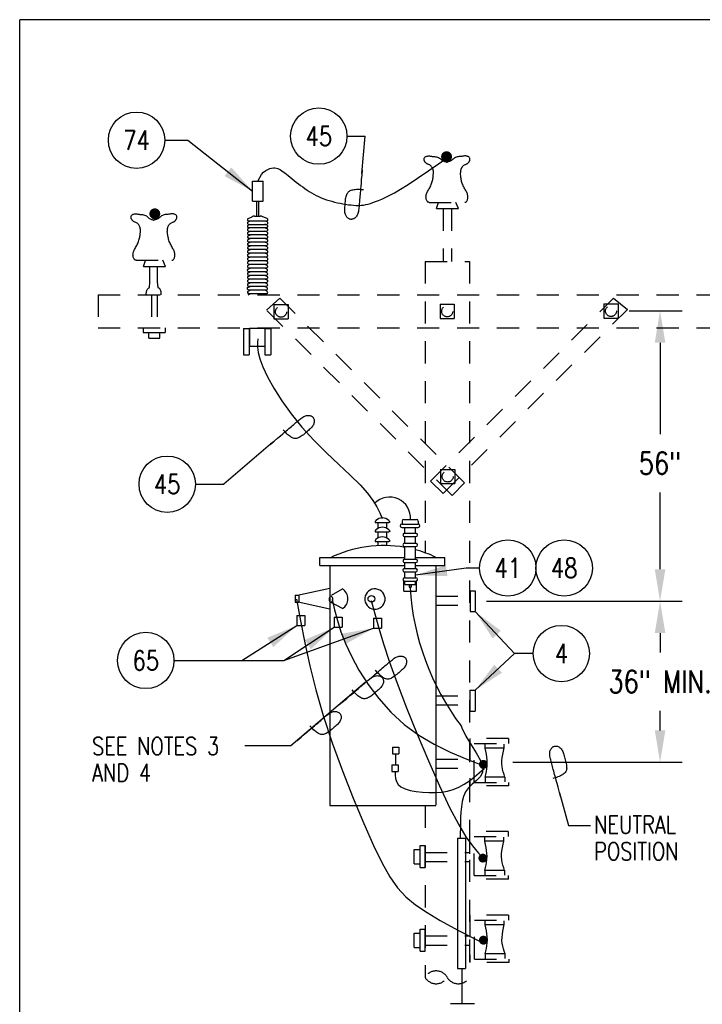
# Model space of a CAD drawing. Extents: x 0 to 7.1, y 0 to 9.85.
# Tile 2 of 4: x 0 to 3.85, y 4.29 to 9.85. Entities that reach past the tile are written whole.
import ezdxf
from ezdxf.enums import TextEntityAlignment as Align

# ---------------------------------------------------------------- set-up
doc = ezdxf.new("R2010")
doc.units = 0
doc.header["$MEASUREMENT"] = 0
doc.linetypes.add('HIDDEN2', pattern=[0.1875, 0.125, -0.0625])
doc.layers.get('0').update_dxf_attribs({"color": 2, "linetype": 'CONTINUOUS'})
doc.layers.add('E-DETL', color=2, linetype='CONTINUOUS')
doc.layers.add('E-DETL-TEXT', color=3, linetype='CONTINUOUS')
doc.styles.add('ROMANS', font='ROMANS.SHX', dxfattribs={"width": 0.8})
doc.styles.get("Standard").update_dxf_attribs({"font": 'ROMANS.SHX', "width": 0.8, "height": 0.125})

# ---------------------------------------------------------------- blocks, each defined once
blk = doc.blocks.new('LOOP')
blk.add_lwpolyline([(-1.119, 0), (-1.115, 0), (-0.947, 0), (-0.809, 0), (-0.694, 0), (-0.6, 0), (-0.523, 0), (-0.456, 0), (-0.397, 0), (-0.341, 0), (-0.288, 0), (-0.238, 0), (-0.189, 0), (-0.142, 0), (-0.097, 0), (-0.053, 0), (-0.01, 0), (0.033, 0), (0.074, 0), (0.114, -0.001), (0.153, -0.003), (0.19, -0.006), (0.226, -0.011), (0.259, -0.017), (0.289, -0.025), (0.317, -0.036), (0.343, -0.048), (0.365, -0.063), (0.386, -0.079), (0.403, -0.095), (0.419, -0.113), (0.432, -0.131), (0.442, -0.15), (0.45, -0.168), (0.456, -0.186), (0.46, -0.204), (0.461, -0.223), (0.46, -0.241), (0.456, -0.259), (0.45, -0.277), (0.442, -0.295), (0.432, -0.313), (0.419, -0.331), (0.404, -0.348), (0.387, -0.365), (0.367, -0.38), (0.345, -0.394), (0.32, -0.406), (0.293, -0.416), (0.264, -0.425), (0.232, -0.431), (0.198, -0.435), (0.162, -0.438), (0.124, -0.44), (0.086, -0.441), (0.045, -0.441), (0.004, -0.441), (-0.038, -0.441), (-0.08, -0.441), (-0.122, -0.44), (-0.163, -0.438), (-0.202, -0.435), (-0.24, -0.43), (-0.275, -0.424), (-0.307, -0.416), (-0.336, -0.405), (-0.362, -0.392), (-0.384, -0.377), (-0.404, -0.359), (-0.421, -0.339), (-0.436, -0.316), (-0.45, -0.292), (-0.461, -0.264), (-0.471, -0.235), (-0.48, -0.202), (-0.488, -0.166), (-0.494, -0.125), (-0.499, -0.08), (-0.502, -0.03), (-0.505, 0.027), (-0.505, 0.09)])

msp = doc.modelspace()

# ---------------------------------------------------------------- linework, layer by layer
at = {"layer": 'E-DETL'}
for p, q in [((7.1036, 9.8484), (0, 9.8484)), ((0, 0), (0, 9.8484)), ((2.1192, 5.707), (2.1192, 5.6444)), ((2.4685, 5.2321), (2.5141, 5.2321)), ((2.4685, 5.2321), (2.4685, 4.4965)), ((2.5141, 5.2321), (2.5141, 4.4965)), ((2.4685, 4.4965), (2.5141, 4.4965)), ((2.4941, 4.4965), (2.4941, 4.2977)), ((2.4307, 4.2982), (2.5649, 4.2982))]:
    msp.add_line(p, q, dxfattribs=at)
at = {"layer": 'E-DETL', "color": 4}
for p, q in [((1.3134, 8.9377), (1.3738, 8.9377)), ((1.3134, 8.8244), (1.3134, 8.9377)), ((1.3738, 8.8244), (1.3738, 8.9377)), ((1.3134, 8.8244), (1.3738, 8.8244)), ((1.3378, 8.7408), (1.3378, 8.8244)), ((1.3494, 8.7408), (1.3494, 8.8244)), ((1.289, 8.7268), (1.311, 8.7371)), ((1.3247, 8.7408), (1.3572, 8.7408)), ((1.3962, 8.7266), (1.3713, 8.7368)), ((1.2883, 8.6894), (1.3003, 8.695)), ((1.2886, 8.7074), (1.3006, 8.713)), ((1.2886, 8.6697), (1.3006, 8.6753)), ((1.2926, 8.6756), (1.3925, 8.6756)), ((1.2929, 8.6936), (1.3928, 8.6936)), ((1.2932, 8.713), (1.3932, 8.713)), ((1.3955, 8.6892), (1.3824, 8.6946)), ((1.3958, 8.7072), (1.3827, 8.7126)), ((1.3958, 8.6695), (1.3827, 8.6749)), ((1.2886, 8.6496), (1.3006, 8.6552)), ((1.2886, 8.6085), (1.3006, 8.6141)), ((1.2892, 8.6294), (1.3012, 8.635)), ((1.2929, 8.6559), (1.3928, 8.6558)), ((1.2929, 8.6359), (1.3928, 8.6358)), ((1.2935, 8.6156), (1.3934, 8.6156)), ((1.3958, 8.6083), (1.3826, 8.6137)), ((1.3958, 8.6494), (1.3827, 8.6548)), ((1.3964, 8.6292), (1.3833, 8.6346)), ((1.2884, 8.5881), (1.3004, 8.5937)), ((1.2893, 8.5674), (1.3013, 8.573)), ((1.2927, 8.5744), (1.3926, 8.5743)), ((1.2928, 8.5947), (1.3928, 8.5947)), ((1.2935, 8.5537), (1.3934, 8.5536)), ((1.3956, 8.5879), (1.3825, 8.5933)), ((1.3964, 8.5672), (1.3833, 8.5726)), ((1.2879, 8.5253), (1.2999, 8.5309)), ((1.289, 8.5464), (1.301, 8.552)), ((1.2891, 8.5046), (1.3011, 8.5102)), ((1.2922, 8.5116), (1.3921, 8.5115)), ((1.2933, 8.5326), (1.3932, 8.5325)), ((1.3951, 8.5252), (1.382, 8.5306)), ((1.3962, 8.5462), (1.3831, 8.5516)), ((1.3963, 8.5044), (1.3832, 8.5098)), ((1.2878, 8.4419), (1.2998, 8.4475)), ((1.2881, 8.4629), (1.3001, 8.4685)), ((1.2887, 8.4837), (1.3007, 8.4893)), ((1.2923, 8.4491), (1.3922, 8.449)), ((1.2929, 8.4699), (1.3928, 8.4699)), ((1.2934, 8.4908), (1.3933, 8.4907)), ((1.395, 8.4417), (1.3818, 8.4471)), ((1.3952, 8.4627), (1.3821, 8.4681)), ((1.3959, 8.4835), (1.3827, 8.4889)), ((1.2881, 8.4211), (1.3001, 8.4267)), ((1.2884, 8.4007), (1.3004, 8.4063)), ((1.292, 8.4281), (1.392, 8.4281)), ((1.2924, 8.4073), (1.3923, 8.4072)), ((1.2927, 8.3869), (1.3926, 8.3868)), ((1.3953, 8.4209), (1.3822, 8.4263)), ((1.3956, 8.4005), (1.3825, 8.4059)), ((1.2874, 8.3384), (1.2994, 8.344)), ((1.288, 8.3592), (1.3, 8.3648)), ((1.2884, 8.3802), (1.3004, 8.3858)), ((1.2922, 8.3454), (1.3922, 8.3453)), ((1.2926, 8.3665), (1.3926, 8.3664)), ((1.3946, 8.3382), (1.3814, 8.3436)), ((1.3952, 8.359), (1.382, 8.3644)), ((1.3956, 8.38), (1.3824, 8.3854)), ((1.2882, 8.2965), (1.3002, 8.3021)), ((1.2885, 8.3174), (1.3005, 8.323)), ((1.2916, 8.3247), (1.3916, 8.3246)), ((1.2927, 8.3036), (1.3927, 8.3035)), ((1.3957, 8.3172), (1.3825, 8.3226)), ((1.3949, 8.2965), (1.3829, 8.3021)), ((1.2624, 8.1061), (1.2951, 8.1061)), ((1.2624, 8.1061), (1.2624, 7.9571)), ((1.2951, 8.1061), (1.2951, 7.9571)), ((1.297, 8.1079), (1.3817, 8.1079)), ((1.297, 8.1079), (1.297, 8.007)), ((1.3817, 8.1079), (1.3817, 8.007)), ((1.3832, 8.1065), (1.4159, 8.1065)), ((1.3832, 8.1065), (1.3832, 7.9575)), ((1.4159, 8.1065), (1.4159, 7.9575)), ((1.297, 8.007), (1.3817, 8.007)), ((1.2624, 7.9571), (1.2951, 7.9571)), ((1.3832, 7.9575), (1.4159, 7.9575)), ((2.0089, 7.0112), (2.0822, 7.0112)), ((2.0215, 6.9791), (2.0215, 7.011)), ((2.0698, 6.9784), (2.0698, 7.0104)), ((2.1552, 7.003), (2.2481, 7.003)), ((2.1572, 7.0204), (2.1572, 7.003)), ((2.1665, 7.0297), (2.2382, 7.0297)), ((2.2476, 7.0204), (2.2476, 7.003)), ((2.0091, 6.9587), (2.0823, 6.9587)), ((2.0215, 6.9254), (2.0215, 6.9588)), ((2.0698, 6.9248), (2.0698, 6.9586)), ((2.1557, 6.9842), (2.2481, 6.9842)), ((2.1695, 6.9516), (2.2343, 6.9516)), ((2.1722, 6.9515), (2.1722, 6.9836)), ((2.233, 6.9509), (2.233, 6.983)), ((2.0088, 6.9044), (2.0821, 6.9044)), ((2.0215, 6.8814), (2.0215, 6.904)), ((2.0698, 6.8809), (2.0698, 6.904)), ((2.1693, 6.9328), (2.2343, 6.9328)), ((2.1703, 6.8956), (2.235, 6.8956)), ((2.1722, 6.8952), (2.1722, 6.9326)), ((2.233, 6.8944), (2.233, 6.9332)), ((2.17, 6.8767), (2.235, 6.8767)), ((2.1722, 6.8047), (2.1722, 6.8769)), ((2.233, 6.8045), (2.233, 6.8771)), ((1.6919, 6.8141), (2.1722, 6.8141)), ((1.6919, 6.7697), (1.6919, 6.8141)), ((2.1696, 6.7859), (2.2346, 6.7859)), ((2.1699, 6.8047), (2.2346, 6.8047)), ((2.1722, 6.752), (2.1722, 6.7858)), ((2.233, 6.8141), (2.3983, 6.8141)), ((2.233, 6.7521), (2.233, 6.7847)), ((2.3983, 6.7697), (2.3983, 6.8141)), ((1.6919, 6.7697), (2.1722, 6.7697)), ((1.7487, 6.7697), (1.7487, 5.4155)), ((2.1691, 6.7336), (2.2341, 6.7336)), ((2.1694, 6.7524), (2.2341, 6.7524)), ((2.1722, 6.7007), (2.1722, 6.7332)), ((2.233, 6.7697), (2.3983, 6.7697)), ((2.233, 6.7006), (2.233, 6.7335)), ((2.3464, 6.7697), (2.3464, 5.4182)), ((2.1668, 6.6239), (2.1668, 6.6838)), ((2.1693, 6.6817), (2.2343, 6.6817)), ((2.1695, 6.7005), (2.2343, 6.7005)), ((2.1722, 6.6633), (2.1722, 6.6816)), ((2.233, 6.6641), (2.233, 6.6813)), ((2.2381, 6.6241), (2.2381, 6.6832)), ((1.7485, 6.6406), (1.567, 6.6011)), ((1.8183, 6.636), (1.7576, 6.5999)), ((2.1668, 6.6239), (2.1834, 6.6239)), ((2.1722, 6.6633), (2.233, 6.6633)), ((2.1843, 6.6248), (2.2267, 6.6248)), ((2.1973, 6.6628), (2.1973, 6.6468)), ((2.1973, 6.6628), (2.2073, 6.6628)), ((2.1973, 6.6468), (2.2073, 6.6468)), ((2.2011, 6.6453), (2.2011, 6.6596)), ((2.2073, 6.6628), (2.2073, 6.6468)), ((2.2275, 6.6241), (2.2381, 6.6241)), ((2.5404, 6.6272), (2.5694, 6.6272)), ((2.5404, 6.6272), (2.5404, 6.5094)), ((2.5694, 6.6272), (2.5694, 6.5094)), ((1.5545, 6.6025), (1.5739, 6.6025)), ((1.5545, 6.6025), (1.5545, 6.5629)), ((1.5545, 6.5629), (1.5739, 6.5629)), ((1.5707, 6.5648), (1.7488, 6.5258)), ((1.5739, 6.6025), (1.5739, 6.5629)), ((1.8198, 6.5261), (1.7559, 6.5603)), ((2.5404, 6.5094), (2.5694, 6.5094)), ((1.5635, 6.4875), (1.6087, 6.4875)), ((1.5635, 6.4875), (1.5635, 6.431)), ((1.6087, 6.4875), (1.6087, 6.431)), ((1.7735, 6.4776), (1.7735, 6.4211)), ((1.7735, 6.4776), (1.8187, 6.4776)), ((1.8187, 6.4776), (1.8187, 6.4211)), ((1.9949, 6.4721), (1.9949, 6.4156)), ((1.9949, 6.4721), (2.0401, 6.4721)), ((2.0401, 6.4721), (2.0401, 6.4156)), ((1.5635, 6.431), (1.6087, 6.431)), ((1.7735, 6.4211), (1.8187, 6.4211)), ((1.9949, 6.4156), (2.0401, 6.4156)), ((2.5397, 6.0661), (2.5686, 6.0661)), ((2.5397, 6.0661), (2.5397, 5.9483)), ((2.5686, 6.0661), (2.5686, 5.9483)), ((2.5397, 5.9483), (2.5686, 5.9483)), ((2.1024, 5.7448), (2.1393, 5.7448)), ((2.1024, 5.7448), (2.1024, 5.707)), ((2.1393, 5.7448), (2.1393, 5.707)), ((2.1024, 5.707), (2.1393, 5.707)), ((2.0981, 5.6444), (2.135, 5.6444)), ((2.0981, 5.6444), (2.0981, 5.6066)), ((2.135, 5.6444), (2.135, 5.6066)), ((2.0981, 5.6066), (2.135, 5.6066)), ((1.7487, 5.4155), (2.3464, 5.4155))]:
    msp.add_line(p, q, dxfattribs=at)
at = {"layer": 'E-DETL', "linetype": 'HIDDEN2'}
for p, q in [((2.3088, 8.818), (2.5109, 8.818)), ((2.3502, 8.7828), (2.3623, 8.818)), ((2.3502, 8.7828), (2.4742, 8.7828)), ((2.3879, 8.7828), (2.3879, 8.4845)), ((2.435, 8.7828), (2.435, 8.4845)), ((2.4742, 8.7828), (2.4597, 8.818)), ((0.6562, 8.4914), (0.8583, 8.4914)), ((0.6976, 8.4563), (0.7094, 8.4908)), ((0.6976, 8.4563), (0.8216, 8.4563)), ((0.8216, 8.4563), (0.8069, 8.4918)), ((2.2861, 8.4845), (2.2861, 6.8391)), ((2.2861, 8.4845), (2.5361, 8.4845)), ((2.5361, 8.4845), (2.5361, 4.4466)), ((0.4417, 8.297), (4.375, 8.297)), ((0.4417, 8.297), (0.4417, 8.1095)), ((0.744, 8.297), (0.744, 8.1095)), ((0.7753, 8.297), (0.7753, 8.1095)), ((1.4669, 8.2773), (1.3926, 8.2102)), ((2.5081, 7.2362), (1.4669, 8.2773)), ((2.3172, 7.2453), (3.3494, 8.2775)), ((3.3494, 8.2775), (3.4278, 8.2144)), ((1.4342, 8.2412), (1.4342, 8.1612)), ((1.4342, 8.2412), (1.5142, 8.2412)), ((1.5142, 8.2412), (1.5142, 8.1612)), ((2.3711, 8.2432), (2.3711, 8.1632)), ((2.3711, 8.2432), (2.4511, 8.2432)), ((2.4511, 8.2432), (2.4511, 8.1632)), ((3.2948, 8.2455), (3.2948, 8.1655)), ((3.2948, 8.2455), (3.3748, 8.2455)), ((3.3748, 8.2455), (3.3748, 8.1655)), ((2.4392, 7.1636), (1.3926, 8.2102)), ((2.3892, 7.1759), (3.4278, 8.2144)), ((3.2948, 8.1655), (3.3748, 8.1655)), ((0.4417, 8.1095), (4.375, 8.1095)), ((0.696, 8.1095), (0.696, 8.0831)), ((0.821, 8.1095), (0.821, 8.0831)), ((1.4342, 8.1612), (1.5142, 8.1612)), ((2.3711, 8.1632), (2.4511, 8.1632)), ((0.696, 8.0831), (0.821, 8.0831)), ((0.7281, 8.0519), (0.7281, 8.0831)), ((0.7906, 8.0519), (0.7906, 8.0831)), ((0.7281, 8.0519), (0.7906, 8.0519)), ((2.3741, 7.3117), (2.3741, 7.2317)), ((2.3741, 7.3117), (2.4541, 7.3117)), ((2.4541, 7.3117), (2.4541, 7.2317)), ((2.3172, 7.2453), (2.3892, 7.1759)), ((2.3741, 7.2317), (2.4541, 7.2317)), ((2.5081, 7.2362), (2.4392, 7.1636)), ((2.7571, 5.7944), (2.5387, 5.7944)), ((2.5387, 5.7944), (2.5387, 5.5262)), ((2.7571, 5.7944), (2.7571, 5.7658)), ((2.5641, 5.5464), (2.5641, 5.7658)), ((2.5641, 5.7658), (2.7575, 5.7658)), ((2.7319, 5.7395), (2.6247, 5.7395)), ((2.6249, 5.7387), (2.6249, 5.7658)), ((2.7326, 5.741), (2.7326, 5.7623)), ((2.3464, 5.6765), (2.5361, 5.6765)), ((2.3464, 5.6257), (2.5361, 5.6257)), ((2.7369, 5.5756), (2.6249, 5.5756)), ((2.6256, 5.5756), (2.6256, 5.5491)), ((2.7358, 5.5764), (2.7358, 5.5492)), ((2.7582, 5.5262), (2.5409, 5.5262)), ((2.5641, 5.5464), (2.7573, 5.5464)), ((2.7573, 5.5464), (2.7573, 5.5262)), ((2.2861, 5.4155), (2.2861, 4.4466)), ((2.7554, 5.2687), (2.537, 5.2687)), ((2.537, 5.2687), (2.537, 5.0004)), ((2.5624, 5.0206), (2.5624, 5.24)), ((2.5624, 5.24), (2.7558, 5.24)), ((2.6232, 5.2129), (2.6232, 5.2401)), ((2.7309, 5.2152), (2.7309, 5.2366)), ((2.7554, 5.2687), (2.7554, 5.24)), ((2.2256, 5.167), (2.2586, 5.167)), ((2.2256, 5.0859), (2.2256, 5.167)), ((2.2588, 5.0653), (2.2588, 5.1894)), ((2.2588, 5.1894), (2.2864, 5.1894)), ((2.2864, 5.0653), (2.2864, 5.1894)), ((2.7302, 5.2137), (2.623, 5.2137)), ((2.2864, 5.1507), (2.537, 5.1507)), ((2.2256, 5.0859), (2.2588, 5.0859)), ((2.2588, 5.0653), (2.2864, 5.0653)), ((2.2864, 5.0999), (2.537, 5.0999)), ((2.7566, 5.0004), (2.5393, 5.0004)), ((2.5624, 5.0206), (2.7557, 5.0206)), ((2.7352, 5.0498), (2.6232, 5.0498)), ((2.624, 5.0498), (2.624, 5.0233)), ((2.7341, 5.0506), (2.7341, 5.0235)), ((2.7557, 5.0206), (2.7557, 5.0004)), ((2.7576, 4.7975), (2.5392, 4.7975)), ((2.5392, 4.7975), (2.5392, 4.5293)), ((2.7576, 4.7975), (2.7576, 4.7689)), ((2.5646, 4.5495), (2.5646, 4.7689)), ((2.5646, 4.7689), (2.758, 4.7689)), ((2.7324, 4.7426), (2.6253, 4.7426)), ((2.6254, 4.7418), (2.6254, 4.7689)), ((2.7332, 4.7441), (2.7332, 4.7654)), ((2.2253, 4.6959), (2.2583, 4.6959)), ((2.2253, 4.6148), (2.2253, 4.6959)), ((2.2585, 4.5941), (2.2585, 4.7182)), ((2.2585, 4.7182), (2.2861, 4.7182)), ((2.2861, 4.5941), (2.2861, 4.7182)), ((2.2861, 4.6796), (2.5354, 4.6796)), ((2.2253, 4.6148), (2.2585, 4.6148)), ((2.2861, 4.6288), (2.5383, 4.6288)), ((2.2585, 4.5941), (2.2861, 4.5941)), ((2.7374, 4.5787), (2.6254, 4.5787)), ((2.6262, 4.5787), (2.6262, 4.5522)), ((2.7363, 4.5795), (2.7363, 4.5523)), ((2.7588, 4.5293), (2.5415, 4.5293)), ((2.5646, 4.5495), (2.7579, 4.5495)), ((2.7579, 4.5495), (2.7579, 4.5293))]:
    msp.add_line(p, q, dxfattribs=at)
at = {"layer": 'E-DETL', "color": 4, "linetype": 'HIDDEN2'}
for p, q in [((2.3464, 6.5961), (2.5404, 6.5961)), ((2.3464, 6.5453), (2.5404, 6.5453)), ((2.3467, 6.035), (2.5397, 6.035)), ((2.3464, 5.9842), (2.5397, 5.9842))]:
    msp.add_line(p, q, dxfattribs=at)
at = {"layer": 'E-DETL', "linetype": 'HIDDEN2'}
for points in [[(2.3088, 8.818), (2.3072, 8.8182), (2.3056, 8.8185), (2.3041, 8.819), (2.3025, 8.8198), (2.3009, 8.821), (2.2992, 8.8229), (2.2976, 8.8254), (2.296, 8.8283), (2.2946, 8.8316), (2.2934, 8.8353), (2.2924, 8.8392), (2.2918, 8.8434), (2.2915, 8.8477), (2.2917, 8.8521), (2.2922, 8.8565), (2.2932, 8.861), (2.2946, 8.8655), (2.2963, 8.8701), (2.2985, 8.8747), (2.3009, 8.8795), (2.3036, 8.8845), (2.3064, 8.8896), (2.3094, 8.8949), (2.3124, 8.9004), (2.3153, 8.9061), (2.3182, 8.9121), (2.3208, 8.9182), (2.3233, 8.9244), (2.3254, 8.9305), (2.3272, 8.9364), (2.3287, 8.9421), (2.3298, 8.9476), (2.3307, 8.9532), (2.3313, 8.959), (2.3318, 8.965), (2.3332, 8.9866, 0.184832), (2.3233, 9.0187), (2.3211, 9.0215), (2.318, 9.0245), (2.3147, 9.0269), (2.3113, 9.029), (2.3079, 9.0307), (2.3047, 9.0322), (2.3016, 9.0335), (2.2988, 9.0348), (2.2962, 9.0361), (2.294, 9.0374), (2.2919, 9.0388), (2.2902, 9.0404), (2.2888, 9.042), (2.2875, 9.0437), (2.2863, 9.0455), (2.2852, 9.0472), (2.2841, 9.0489), (2.2831, 9.0506), (2.2822, 9.0525), (2.2814, 9.0544), (2.2808, 9.0566), (2.2804, 9.0591), (2.2804, 9.0617), (2.2807, 9.0644), (2.2815, 9.0671), (2.2829, 9.0696), (2.2848, 9.072), (2.2872, 9.0741), (2.2901, 9.0759), (2.2933, 9.0774), (2.2968, 9.0786), (2.3005, 9.0793), (2.3043, 9.0798), (2.3081, 9.0798), (2.3119, 9.0796), (2.3155, 9.0791)], [(2.5109, 8.818), (2.5125, 8.8182), (2.5141, 8.8185), (2.5157, 8.819), (2.5172, 8.8198), (2.5189, 8.821), (2.5205, 8.8229), (2.5222, 8.8254), (2.5237, 8.8283), (2.5251, 8.8316), (2.5263, 8.8353), (2.5273, 8.8392), (2.5279, 8.8434), (2.5282, 8.8477), (2.5281, 8.8521), (2.5275, 8.8565), (2.5265, 8.861), (2.5251, 8.8655), (2.5234, 8.8701), (2.5213, 8.8747), (2.5188, 8.8795), (2.5162, 8.8845), (2.5133, 8.8896), (2.5103, 8.8949), (2.5073, 8.9004), (2.5044, 8.9061), (2.5015, 8.9121), (2.4989, 8.9182), (2.4964, 8.9244), (2.4943, 8.9305), (2.4925, 8.9364), (2.491, 8.9421), (2.4899, 8.9476), (2.4891, 8.9532), (2.4884, 8.959), (2.4862, 8.9852, -0.190083), (2.496, 9.0182), (2.4986, 9.0215), (2.5017, 9.0245), (2.505, 9.0269), (2.5084, 9.029), (2.5118, 9.0307), (2.515, 9.0322), (2.5181, 9.0335), (2.5209, 9.0348), (2.5235, 9.0361), (2.5258, 9.0374), (2.5278, 9.0388), (2.5295, 9.0404), (2.531, 9.042), (2.5322, 9.0437), (2.5334, 9.0455), (2.5345, 9.0472), (2.5356, 9.0489), (2.5366, 9.0506), (2.5376, 9.0525), (2.5383, 9.0544), (2.5389, 9.0566), (2.5393, 9.0591), (2.5393, 9.0617), (2.539, 9.0644), (2.5382, 9.0671), (2.5369, 9.0696), (2.5349, 9.072), (2.5325, 9.0741), (2.5296, 9.0759), (2.5264, 9.0774), (2.5229, 9.0786), (2.5192, 9.0793), (2.5154, 9.0798), (2.5116, 9.0798), (2.5078, 9.0796), (2.5042, 9.0791)], [(0.6562, 8.4914), (0.6546, 8.4917), (0.653, 8.4919), (0.6515, 8.4924), (0.6499, 8.4932), (0.6483, 8.4945), (0.6466, 8.4964), (0.645, 8.4988), (0.6434, 8.5017), (0.642, 8.5051), (0.6408, 8.5088), (0.6398, 8.5127), (0.6392, 8.5168), (0.6389, 8.5211), (0.6391, 8.5255), (0.6396, 8.53), (0.6406, 8.5345), (0.642, 8.539), (0.6437, 8.5435), (0.6459, 8.5482), (0.6483, 8.553), (0.651, 8.5579), (0.6538, 8.563), (0.6568, 8.5683), (0.6598, 8.5739), (0.6627, 8.5796), (0.6656, 8.5856), (0.6682, 8.5917), (0.6707, 8.5978), (0.6728, 8.6039), (0.6746, 8.6098), (0.6761, 8.6155), (0.6772, 8.6211), (0.6781, 8.6267), (0.6787, 8.6324), (0.6808, 8.657, 0.126201), (0.677, 8.68), (0.6738, 8.6871), (0.6713, 8.6913), (0.6685, 8.6949), (0.6654, 8.6979), (0.6621, 8.7004), (0.6587, 8.7024), (0.6553, 8.7041), (0.6521, 8.7056), (0.649, 8.707), (0.6462, 8.7083), (0.6436, 8.7096), (0.6414, 8.7109), (0.6393, 8.7123), (0.6376, 8.7138), (0.6362, 8.7155), (0.6349, 8.7172), (0.6337, 8.7189), (0.6326, 8.7207), (0.6315, 8.7224), (0.6305, 8.7241), (0.6296, 8.7259), (0.6288, 8.7279), (0.6282, 8.7301), (0.6278, 8.7325), (0.6278, 8.7351), (0.6281, 8.7379), (0.6289, 8.7405), (0.6303, 8.7431), (0.6322, 8.7455), (0.6346, 8.7476), (0.6375, 8.7494), (0.6407, 8.7509), (0.6442, 8.752), (0.6479, 8.7528), (0.6517, 8.7532), (0.6555, 8.7533), (0.6593, 8.7531), (0.6629, 8.7525)], [(0.8583, 8.4914), (0.8599, 8.4917), (0.8615, 8.4919), (0.8631, 8.4924), (0.8646, 8.4932), (0.8663, 8.4945), (0.8679, 8.4964), (0.8696, 8.4988), (0.8711, 8.5017), (0.8725, 8.5051), (0.8737, 8.5088), (0.8747, 8.5127), (0.8753, 8.5168), (0.8756, 8.5211), (0.8755, 8.5255), (0.8749, 8.53), (0.8739, 8.5345), (0.8725, 8.539), (0.8708, 8.5435), (0.8687, 8.5482), (0.8662, 8.553), (0.8636, 8.5579), (0.8607, 8.563), (0.8577, 8.5683), (0.8547, 8.5739), (0.8518, 8.5796), (0.8489, 8.5856), (0.8463, 8.5917), (0.8438, 8.5978), (0.8417, 8.6039), (0.8399, 8.6098), (0.8384, 8.6155), (0.8373, 8.6211), (0.8322, 8.6543, -0.277028), (0.8505, 8.699), (0.8524, 8.7004), (0.8558, 8.7024), (0.8592, 8.7041), (0.8624, 8.7056), (0.8655, 8.707), (0.8683, 8.7083), (0.8709, 8.7096), (0.8732, 8.7109), (0.8752, 8.7123), (0.8769, 8.7138), (0.8784, 8.7155), (0.8796, 8.7172), (0.8808, 8.7189), (0.8819, 8.7207), (0.883, 8.7224), (0.884, 8.7241), (0.8849, 8.7259), (0.8857, 8.7279), (0.8863, 8.7301), (0.8867, 8.7325), (0.8867, 8.7351), (0.8864, 8.7379), (0.8856, 8.7405), (0.8843, 8.7431), (0.8823, 8.7455), (0.8799, 8.7476), (0.877, 8.7494), (0.8738, 8.7509), (0.8703, 8.752), (0.8666, 8.7528), (0.8628, 8.7532), (0.859, 8.7533), (0.8552, 8.7531), (0.8516, 8.7525)]]:
    msp.add_lwpolyline(points, format="xyb", dxfattribs=at)
for points in [[(2.3155, 9.0791), (2.319, 9.0785), (2.3227, 9.0779), (2.3265, 9.0774), (2.3307, 9.0769), (2.3353, 9.0764), (2.3404, 9.0759), (2.3459, 9.0753), (2.3515, 9.0744), (2.357, 9.073), (2.3622, 9.0709), (2.367, 9.068), (2.3714, 9.0646), (2.3756, 9.061), (2.3796, 9.0575), (2.3837, 9.0544), (2.3879, 9.0519), (2.3921, 9.05), (2.396, 9.0486), (2.3996, 9.0476), (2.4026, 9.0467), (2.405, 9.0459), (2.4067, 9.0453), (2.408, 9.0446), (2.409, 9.044), (2.4099, 9.0434)], [(2.5042, 9.0791), (2.5007, 9.0785), (2.4971, 9.0779), (2.4932, 9.0774), (2.489, 9.0769), (2.4844, 9.0764), (2.4793, 9.0759), (2.4738, 9.0753), (2.4682, 9.0744), (2.4627, 9.073), (2.4575, 9.0709), (2.4527, 9.068), (2.4483, 9.0646), (2.4442, 9.061), (2.4401, 9.0575), (2.436, 9.0544), (2.4318, 9.0519), (2.4276, 9.05), (2.4237, 9.0486), (2.4201, 9.0476), (2.4171, 9.0467), (2.4148, 9.0459), (2.413, 9.0453), (2.4117, 9.0446), (2.4107, 9.044), (2.4099, 9.0434)], [(0.6629, 8.7525), (0.6664, 8.7519), (0.6701, 8.7514), (0.6739, 8.7508), (0.6781, 8.7503), (0.6827, 8.7498), (0.6878, 8.7494), (0.6933, 8.7487), (0.6989, 8.7478), (0.7044, 8.7464), (0.7096, 8.7443), (0.7144, 8.7415), (0.7188, 8.7381), (0.723, 8.7345), (0.727, 8.7309), (0.7311, 8.7278), (0.7353, 8.7254), (0.7395, 8.7235), (0.7434, 8.7221), (0.747, 8.721), (0.75, 8.7202), (0.7524, 8.7194), (0.7541, 8.7187), (0.7554, 8.7181), (0.7564, 8.7174), (0.7573, 8.7168)], [(0.8516, 8.7525), (0.8481, 8.7519), (0.8445, 8.7514), (0.8406, 8.7508), (0.8364, 8.7503), (0.8318, 8.7498), (0.8267, 8.7494), (0.8212, 8.7487), (0.8156, 8.7478), (0.8101, 8.7464), (0.8049, 8.7443), (0.8001, 8.7415), (0.7957, 8.7381), (0.7915, 8.7345), (0.7875, 8.7309), (0.7834, 8.7278), (0.7792, 8.7254), (0.775, 8.7235), (0.7711, 8.7221), (0.7675, 8.721), (0.7645, 8.7202), (0.7622, 8.7194), (0.7604, 8.7187), (0.7591, 8.7181), (0.7581, 8.7174), (0.7573, 8.7168)], [(0.7153, 8.297), (0.7147, 8.2982), (0.7141, 8.3001), (0.7138, 8.3023), (0.7137, 8.3049), (0.714, 8.3078), (0.7145, 8.311), (0.7153, 8.3145), (0.7164, 8.3183), (0.7177, 8.3222), (0.7192, 8.3258), (0.7209, 8.3289), (0.7225, 8.3313), (0.7242, 8.3328), (0.7257, 8.3337), (0.7273, 8.3343), (0.7287, 8.3352), (0.73, 8.3366), (0.7312, 8.3389), (0.7322, 8.3427), (0.733, 8.3483), (0.7337, 8.3562), (0.7343, 8.3667), (0.7346, 8.3803), (0.7348, 8.3965), (0.7348, 8.4149), (0.7347, 8.435), (0.7346, 8.4563)], [(0.7971, 8.297), (0.7976, 8.2979), (0.7982, 8.2998), (0.7985, 8.302), (0.7986, 8.3045), (0.7983, 8.3074), (0.7978, 8.3106), (0.797, 8.3142), (0.7959, 8.318), (0.7946, 8.3218), (0.7931, 8.3255), (0.7914, 8.3286), (0.7898, 8.331), (0.7881, 8.3325), (0.7865, 8.3334), (0.785, 8.334), (0.7836, 8.3348), (0.7823, 8.3362), (0.7811, 8.3386), (0.7801, 8.3424), (0.7793, 8.348), (0.7786, 8.3558), (0.778, 8.3664), (0.7777, 8.38), (0.7775, 8.3962), (0.7775, 8.4145), (0.7776, 8.4346), (0.7777, 8.4559)], [(2.6249, 5.5756), (2.6286, 5.5912), (2.6321, 5.6069), (2.6349, 5.6228), (2.6368, 5.6388), (2.6375, 5.655), (2.6368, 5.6716), (2.6348, 5.6883), (2.632, 5.7053), (2.6285, 5.7224), (2.6247, 5.7395)], [(2.7369, 5.5756), (2.7319, 5.5901), (2.7273, 5.6048), (2.7235, 5.6198), (2.7207, 5.6354), (2.7194, 5.6515), (2.7199, 5.6684), (2.7218, 5.686), (2.7248, 5.7041), (2.7285, 5.7225), (2.7326, 5.741)], [(2.6232, 5.0498), (2.627, 5.0654), (2.6304, 5.0812), (2.6332, 5.097), (2.6351, 5.113), (2.6358, 5.1293), (2.6351, 5.1458), (2.6332, 5.1626), (2.6303, 5.1795), (2.6268, 5.1966), (2.623, 5.2137)], [(2.7352, 5.0498), (2.7303, 5.0643), (2.7257, 5.079), (2.7218, 5.0941), (2.7191, 5.1096), (2.7178, 5.1258), (2.7182, 5.1427), (2.7201, 5.1603), (2.7231, 5.1783), (2.7268, 5.1967), (2.7309, 5.2152)], [(2.6254, 4.5787), (2.6292, 4.5943), (2.6326, 4.61), (2.6355, 4.6259), (2.6374, 4.6419), (2.6381, 4.6581), (2.6373, 4.6747), (2.6354, 4.6914), (2.6325, 4.7084), (2.629, 4.7255), (2.6253, 4.7426)], [(2.7374, 4.5787), (2.7325, 4.5932), (2.7279, 4.6079), (2.724, 4.6229), (2.7213, 4.6385), (2.72, 4.6546), (2.7204, 4.6715), (2.7223, 4.6891), (2.7253, 4.7072), (2.7291, 4.7256), (2.7332, 4.7441)]]:
    msp.add_lwpolyline(points, dxfattribs=at)
for points, const_width in [([(2.3922, 9.0757, 1), (2.4228, 9.0757, 1)], 0.0306), ([(0.7466, 8.7536, 1), (0.7773, 8.7536, 1)], 0.0306), ([(2.6028, 5.6477, 1), (2.6278, 5.6477, 1)], 0.025), ([(2.5998, 5.1189, 1), (2.6248, 5.1189, 1)], 0.025), ([(2.6028, 4.6561, 1), (2.6278, 4.6561, 1)], 0.025)]:
    msp.add_lwpolyline(points, format="xyb", close=True, dxfattribs=dict(at, const_width=const_width))
at = {"layer": 'E-DETL'}
for points in [[(1.3436, 8.9377), (1.3538, 8.9582), (1.3646, 8.9746), (1.3759, 8.9874), (1.3874, 8.997), (1.3989, 9.0038), (1.4101, 9.0083), (1.4208, 9.0109), (1.4308, 9.012), (1.4399, 9.0119), (1.4483, 9.0108), (1.4562, 9.0087), (1.4638, 9.0057), (1.4712, 9.0017), (1.4789, 8.9967), (1.4869, 8.991), (1.4954, 8.9844), (1.5047, 8.977), (1.5147, 8.9689), (1.5253, 8.9603), (1.5364, 8.9513), (1.548, 8.9421), (1.5597, 8.9326), (1.5717, 8.9232), (1.5838, 8.9139), (1.596, 8.9047), (1.6082, 8.8959), (1.6205, 8.8873), (1.6329, 8.8791), (1.6457, 8.8713), (1.6587, 8.8638), (1.6721, 8.8567), (1.6859, 8.8501), (1.7001, 8.844), (1.7148, 8.8383), (1.7298, 8.8331), (1.7451, 8.8283), (1.7605, 8.8238), (1.7761, 8.8198), (1.7918, 8.8161), (1.8074, 8.8128), (1.823, 8.8097), (1.8385, 8.8071), (1.8537, 8.8049), (1.8688, 8.8031), (1.8835, 8.8018), (1.8979, 8.8012), (1.912, 8.8011), (1.9256, 8.8017), (1.9388, 8.803), (1.9518, 8.8051), (1.9649, 8.808), (1.9784, 8.8117), (1.9925, 8.8164), (2.0076, 8.822), (2.0239, 8.8285), (2.0417, 8.8361), (2.0615, 8.845), (2.0847, 8.8563), (2.113, 8.8715), (2.1478, 8.8919), (2.191, 8.9188), (2.244, 8.9538), (2.3085, 8.998), (2.3862, 9.0529)], [(1.3439, 8.0473), (1.3416, 8.0249), (1.3414, 8.0002), (1.3449, 7.971), (1.3543, 7.9349), (1.3714, 7.8896), (1.3978, 7.8338), (1.4334, 7.7692), (1.4779, 7.6985), (1.5307, 7.6244), (1.5916, 7.5495), (1.6594, 7.4763), (1.7304, 7.406), (1.8003, 7.3399), (1.8648, 7.2792), (1.9196, 7.2249), (1.9615, 7.1777), (1.9921, 7.1367), (2.0143, 7.1002), (2.0309, 7.0667), (2.0446, 7.0347)], [(1.5618, 6.5802), (1.5837, 6.4579), (1.6075, 6.3334), (1.6355, 6.2044), (1.6694, 6.0686), (1.7115, 5.9237), (1.7626, 5.7692), (1.8202, 5.611), (1.8806, 5.4568), (1.9402, 5.314), (1.9953, 5.1904), (2.0436, 5.0913), (2.0875, 5.0137), (2.1312, 4.9521), (2.1783, 4.9013), (2.2327, 4.856), (2.2974, 4.8117), (2.371, 4.7675), (2.4513, 4.7234), (2.5362, 4.6794), (2.6232, 4.6354)], [(1.7619, 6.5771), (1.776, 6.5186), (1.792, 6.4586), (1.8118, 6.3961), (1.8375, 6.3295), (1.8709, 6.2576), (1.9135, 6.1799), (1.9651, 6.099), (2.0253, 6.0184), (2.0932, 5.9416), (2.1685, 5.8722), (2.2503, 5.8125), (2.3374, 5.7615), (2.4286, 5.717), (2.5224, 5.6768), (2.6175, 5.6387)], [(1.9815, 6.5725), (2.0021, 6.4964), (2.0249, 6.4159), (2.0521, 6.3269), (2.0861, 6.2249), (2.1289, 6.1056), (2.1819, 5.9672), (2.2419, 5.8176), (2.3051, 5.667), (2.3674, 5.5258), (2.4248, 5.4043), (2.4743, 5.31), (2.5166, 5.2396), (2.5536, 5.1873), (2.587, 5.147), (2.6186, 5.1126)], [(2.4894, 5.8659), (2.4931, 5.8541), (2.5168, 5.8068), (2.5461, 5.7588), (2.5754, 5.7123), (2.5993, 5.6693), (2.6123, 5.632), (2.6107, 5.6019), (2.5972, 5.5773), (2.5764, 5.5562), (2.5528, 5.5364), (2.5309, 5.5156), (2.5143, 5.4921), (2.5029, 5.4661), (2.4955, 5.4381), (2.491, 5.4089), (2.4885, 5.379), (2.4868, 5.349), (2.4858, 5.3189), (2.4853, 5.2888), (2.4851, 5.2587), (2.485, 5.2285)], [(2.1177, 5.6063), (2.1181, 5.5871), (2.12, 5.5685), (2.125, 5.5509), (2.1346, 5.5349), (2.1503, 5.521), (2.1733, 5.5096), (2.2021, 5.5007), (2.2353, 5.4943), (2.271, 5.4902), (2.3076, 5.4883), (2.3435, 5.4887), (2.3785, 5.4916), (2.4124, 5.4974), (2.4451, 5.5064), (2.4766, 5.519), (2.5069, 5.5353), (2.536, 5.5548), (2.5644, 5.5766), (2.5922, 5.6001), (2.6198, 5.6243)]]:
    msp.add_lwpolyline(points, dxfattribs=at)
at = {"layer": 'E-DETL', "color": 4}
for points in [[(2.0089, 7.0234), (2.0085, 7.0228), (2.0081, 7.0221), (2.0077, 7.0215), (2.0073, 7.0208), (2.0069, 7.0202), (2.0064, 7.0196), (2.006, 7.0189), (2.0055, 7.0182), (2.0051, 7.0175), (2.0048, 7.0168), (2.0046, 7.016), (2.0045, 7.0153), (2.0044, 7.0145), (2.0045, 7.0138), (2.0047, 7.0132), (2.0049, 7.0127), (2.0052, 7.0123), (2.0056, 7.012), (2.006, 7.0117), (2.0065, 7.0116), (2.007, 7.0114), (2.0074, 7.0114), (2.0079, 7.0113), (2.0084, 7.0113), (2.0089, 7.0112)], [(2.0821, 7.0234), (2.0825, 7.0228), (2.0829, 7.0221), (2.0833, 7.0215), (2.0837, 7.0208), (2.0841, 7.0202), (2.0846, 7.0196), (2.0851, 7.0189), (2.0855, 7.0182), (2.0859, 7.0175), (2.0862, 7.0168), (2.0864, 7.016), (2.0866, 7.0153), (2.0866, 7.0145), (2.0865, 7.0138), (2.0864, 7.0132), (2.0861, 7.0127), (2.0858, 7.0123), (2.0854, 7.012), (2.085, 7.0117), (2.0845, 7.0116), (2.0841, 7.0114), (2.0836, 7.0114), (2.0831, 7.0113), (2.0826, 7.0113), (2.0822, 7.0112)], [(2.0091, 6.9708), (2.0087, 6.9702), (2.0083, 6.9695), (2.0079, 6.9689), (2.0075, 6.9683), (2.0071, 6.9676), (2.0066, 6.967), (2.0062, 6.9663), (2.0057, 6.9656), (2.0053, 6.9649), (2.005, 6.9642), (2.0048, 6.9634), (2.0046, 6.9627), (2.0046, 6.9619), (2.0047, 6.9612), (2.0048, 6.9606), (2.0051, 6.9601), (2.0054, 6.9597), (2.0058, 6.9594), (2.0062, 6.9592), (2.0067, 6.959), (2.0071, 6.9589), (2.0076, 6.9588), (2.0081, 6.9587), (2.0086, 6.9587), (2.0091, 6.9587)], [(2.0823, 6.9708), (2.0827, 6.9702), (2.0831, 6.9695), (2.0835, 6.9689), (2.0839, 6.9683), (2.0843, 6.9676), (2.0848, 6.967), (2.0852, 6.9663), (2.0857, 6.9656), (2.0861, 6.9649), (2.0864, 6.9642), (2.0866, 6.9634), (2.0867, 6.9627), (2.0868, 6.9619), (2.0867, 6.9612), (2.0865, 6.9606), (2.0863, 6.9601), (2.086, 6.9597), (2.0856, 6.9594), (2.0852, 6.9592), (2.0847, 6.959), (2.0842, 6.9589), (2.0838, 6.9588), (2.0833, 6.9587), (2.0828, 6.9587), (2.0823, 6.9587)], [(2.0089, 6.9166), (2.0085, 6.916), (2.0081, 6.9153), (2.0077, 6.9147), (2.0073, 6.9141), (2.0069, 6.9134), (2.0064, 6.9128), (2.0059, 6.9121), (2.0055, 6.9114), (2.0051, 6.9107), (2.0048, 6.91), (2.0046, 6.9092), (2.0044, 6.9085), (2.0044, 6.9077), (2.0045, 6.907), (2.0046, 6.9064), (2.0049, 6.9059), (2.0052, 6.9055), (2.0056, 6.9052), (2.006, 6.9049), (2.0065, 6.9048), (2.0069, 6.9046), (2.0074, 6.9046), (2.0079, 6.9045), (2.0084, 6.9045), (2.0088, 6.9044)], [(2.0821, 6.9166), (2.0824, 6.916), (2.0828, 6.9153), (2.0832, 6.9147), (2.0837, 6.9141), (2.0841, 6.9134), (2.0845, 6.9128), (2.085, 6.9121), (2.0854, 6.9114), (2.0858, 6.9107), (2.0862, 6.91), (2.0864, 6.9092), (2.0865, 6.9085), (2.0865, 6.9077), (2.0865, 6.907), (2.0863, 6.9064), (2.0861, 6.9059), (2.0858, 6.9055), (2.0854, 6.9052), (2.0849, 6.9049), (2.0845, 6.9048), (2.084, 6.9046), (2.0835, 6.9046), (2.0831, 6.9045), (2.0826, 6.9045), (2.0821, 6.9044)]]:
    msp.add_lwpolyline(points, dxfattribs=at)
at = {"layer": 'E-DETL', "linetype": 'HIDDEN2'}
for centre in [(1.4742, 8.2012), (2.4111, 8.2032), (3.3348, 8.2055), (2.4141, 7.2717)]:
    msp.add_circle(centre, 0.0312, dxfattribs=at)
at = {"layer": 'E-DETL', "color": 4}
msp.add_circle((1.9839, 6.5813), 0.0191, dxfattribs=at)
for centre, radius, start, end in [((1.2921, 8.7203), 0.00738, 111.5346, 281.2663), ((1.3247, 8.7127), 0.0281, 89.9584, 123.1876), ((1.3569, 8.7127), 0.0281, 58.1251, 89.9598), ((1.3925, 8.7202), 0.00738, 268.4694, 61.7289), ((1.2914, 8.6829), 0.00738, 111.5336, 281.2663), ((1.2917, 8.7009), 0.00738, 111.5373, 281.2663), ((1.2917, 8.6632), 0.00738, 111.5336, 281.2663), ((1.3919, 8.6828), 0.00738, 268.4714, 61.7289), ((1.3922, 8.7008), 0.00738, 268.4714, 61.7289), ((1.3922, 8.6631), 0.00738, 268.4694, 61.7289), ((1.2917, 8.6431), 0.00738, 111.5336, 281.27), ((1.2923, 8.6229), 0.00738, 111.5336, 281.27), ((1.3922, 8.6431), 0.00738, 268.4679, 61.7289), ((1.3928, 8.6228), 0.00738, 268.4714, 61.7289), ((1.2915, 8.5816), 0.00738, 111.5382, 281.2667), ((1.2917, 8.602), 0.00738, 111.5346, 281.2667), ((1.2924, 8.5609), 0.00738, 111.5346, 281.2663), ((1.392, 8.5816), 0.00738, 268.4694, 61.7289), ((1.3921, 8.6019), 0.00738, 268.4694, 61.7289), ((1.3928, 8.5609), 0.00738, 268.4714, 61.7289), ((1.291, 8.5189), 0.00738, 111.5336, 281.27), ((1.2921, 8.5399), 0.00738, 111.5336, 281.27), ((1.2922, 8.4981), 0.00738, 111.5346, 281.27), ((1.3915, 8.5188), 0.00738, 268.4714, 61.7289), ((1.3926, 8.5398), 0.00738, 268.4714, 61.7289), ((1.3927, 8.498), 0.00738, 268.4694, 61.7289), ((1.2911, 8.4564), 0.00738, 111.5346, 281.27), ((1.2918, 8.4772), 0.00738, 111.5346, 281.2667), ((1.3916, 8.4563), 0.00738, 268.4714, 61.7289), ((1.3922, 8.4771), 0.00738, 268.4694, 61.7289), ((1.2909, 8.4354), 0.00738, 111.5336, 281.2663), ((1.2912, 8.4146), 0.00738, 111.5336, 281.27), ((1.2915, 8.3942), 0.00738, 111.5346, 281.27), ((1.3913, 8.4353), 0.00738, 268.4714, 61.7289), ((1.3917, 8.4145), 0.00738, 268.4714, 61.7289), ((1.392, 8.3941), 0.00738, 268.4694, 61.7289), ((1.2905, 8.3319), 0.00738, 111.5346, 281.2667), ((1.2911, 8.3527), 0.00738, 111.5336, 281.27), ((1.2915, 8.3737), 0.00738, 111.5346, 281.27), ((1.3909, 8.3319), 0.00738, 268.4694, 61.7289), ((1.3915, 8.3526), 0.00738, 268.4679, 61.7289), ((1.3919, 8.3737), 0.00738, 268.4714, 61.7261), ((1.2916, 8.3109), 0.00738, 111.5346, 281.27), ((1.3915, 8.3109), 0.00738, 258.73, 68.4654), ((2.0451, 6.9848), 0.0529, 45.6155, 133.2117), ((2.1553, 6.9937), 0.00941, 90, 180), ((2.1665, 7.0204), 0.00933, 90, 180), ((2.2382, 7.0204), 0.00933, 0, 90), ((2.2482, 6.9936), 0.00941, 0, 90), ((2.0453, 6.9322), 0.0529, 45.6155, 133.2117), ((2.1553, 6.9937), 0.00941, 180, 269.9997), ((2.1705, 6.9422), 0.00941, 90, 180), ((2.2343, 6.9419), 0.00941, 0, 90), ((2.2482, 6.9936), 0.00941, 270, 0), ((2.0451, 6.878), 0.0529, 45.6155, 133.2117), ((2.1705, 6.9422), 0.00941, 180, 269.9997), ((2.1712, 6.8861), 0.00941, 90, 180), ((2.2343, 6.9419), 0.00941, 269.9997, 359.9997), ((2.235, 6.8859), 0.00941, 0, 90), ((2.0528, 6.1932), 0.6889, 80.0249, 116.1318), ((2.1712, 6.8861), 0.00941, 180, 269.9997), ((2.0528, 6.1932), 0.6889, 64.8687, 74.842), ((2.235, 6.8859), 0.00941, 269.9997, 359.9997), ((2.1708, 6.7952), 0.00941, 90, 180), ((2.1708, 6.7952), 0.00941, 180, 269.9997), ((2.2346, 6.795), 0.00941, 0, 90), ((2.2346, 6.795), 0.00941, 269.9997, 359.9997), ((2.1703, 6.743), 0.00941, 90, 180), ((2.1703, 6.743), 0.00941, 180, 269.9997), ((2.2341, 6.7427), 0.00941, 0, 90), ((2.2341, 6.7427), 0.00941, 269.9997, 359.9997), ((2.1705, 6.691), 0.00941, 90, 180), ((2.1705, 6.691), 0.00941, 180, 269.9997), ((2.2343, 6.6908), 0.00941, 0, 90), ((2.2343, 6.6908), 0.00941, 269.9997, 359.9997), ((1.7829, 6.5815), 0.068, 303.4398, 57.2415), ((2.0035, 6.5804), 0.0573, 175.1211, 173.8801), ((1.7637, 6.5797), 0.0192, 120.3808, 244.7614), ((1.7445, 6.5784), 0.0218, 302.6359, 55.7614)]:
    msp.add_arc(centre, radius, start, end, dxfattribs=at)
at = {"layer": 'E-DETL'}
for centre, radius, start, end in [((2.0865, 7.0386), 0.1174, 355.5143, 135.9436), ((3.6392, 6.7322), 1.4401, 183.4741, 217.052)]:
    msp.add_arc(centre, radius, start, end, dxfattribs=at)
at = {"layer": 'E-DETL', "linetype": 'HIDDEN2'}
for centre, start, end in [((2.3486, 4.4105), 30, 150), ((2.3486, 4.4827), 210, 330), ((2.4736, 4.4827), 210, 330)]:
    msp.add_arc(centre, 0.0722, start, end, dxfattribs=at)
at = {"layer": 'E-DETL-TEXT'}
for p, q in [((0.8182, 9.1683), (0.9488, 9.1683)), ((0.9488, 9.1683), (1.3134, 8.8811)), ((1.8459, 9.1917), (1.948, 9.1917)), ((1.9298, 8.9802), (1.948, 9.1917)), ((3.4373, 8.2055), (3.7368, 8.2055)), ((3.6118, 8.0259), (3.6118, 7.5108)), ((1.4286, 7.4652), (1.1508, 7.2282)), ((0.9912, 7.2282), (1.1508, 7.2282)), ((3.6118, 6.748), (3.6118, 7.182)), ((2.5177, 6.7554), (2.233, 6.7155)), ((2.5938, 6.7554), (2.5177, 6.7554)), ((2.6319, 6.5683), (3.7368, 6.5683)), ((2.6319, 6.5683), (3.7368, 6.5683)), ((2.7905, 6.2729), (2.5694, 6.5094)), ((1.2528, 6.2339), (1.5635, 6.431)), ((1.4889, 6.2339), (1.7735, 6.4211)), ((1.4889, 6.2339), (1.9949, 6.4156)), ((3.6118, 6.3886), (3.6118, 6.2786)), ((0.87, 6.2339), (1.4889, 6.2339)), ((2.7905, 6.2729), (2.5686, 6.0661)), ((2.896, 6.2729), (2.7905, 6.2729)), ((1.949, 6.1087), (1.5291, 5.7528)), ((3.6118, 5.8397), (3.6118, 5.9498)), ((1.5291, 5.7528), (1.2692, 5.7528)), ((2.7822, 5.66), (3.7368, 5.66)), ((3.0452, 5.4865), (3.0948, 5.3025)), ((3.0948, 5.3025), (3.2198, 5.3025))]:
    msp.add_line(p, q, dxfattribs=at)
for centre in [(1.6869, 9.1917), (0.6592, 9.1683), (0.8322, 7.2282), (2.7528, 6.7554), (3.0708, 6.7554), (0.711, 6.2339), (3.055, 6.2729)]:
    msp.add_circle(centre, 0.159, dxfattribs=at)
for points in [[(1.1935, 9.0153), (1.3134, 8.8811), (1.1548, 8.9662)], [(3.5819, 8.0259), (3.6418, 8.0259), (3.6118, 8.2055)], [(2.4128, 6.7092), (2.233, 6.7155), (2.4042, 6.7711)], [(3.5819, 6.748), (3.6418, 6.748), (3.6118, 6.5683)], [(3.5819, 6.3886), (3.6418, 6.3886), (3.6118, 6.5683)], [(2.6676, 6.3586), (2.5694, 6.5094), (2.7133, 6.4013)], [(1.397, 6.3624), (1.5635, 6.431), (1.4305, 6.3097)], [(1.6082, 6.3498), (1.7735, 6.4211), (1.6426, 6.2976)], [(1.8175, 6.3851), (1.9949, 6.4156), (1.8386, 6.3263)], [(2.7196, 6.1641), (2.5686, 6.0661), (2.677, 6.2098)], [(3.5819, 5.8397), (3.6418, 5.8397), (3.6118, 5.66)]]:
    msp.add_solid(points, dxfattribs=at)

# ---------------------------------------------------------------- block references
at = {"layer": 'E-DETL-TEXT', "xscale": 0.1796875, "yscale": 0.1796875, "zscale": 0.1796875}
for p, rotation in [((1.9144, 8.8012), 265.0831089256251), ((1.5653, 7.5819), 40.46848872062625), ((2.0861, 6.2249), 40.28456255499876), ((1.9555, 6.1142), 40.28456255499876), ((1.717, 5.912), 40.28456255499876), ((2.9985, 5.66), 105.0817747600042)]:
    msp.add_blockref('LOOP', p, dxfattribs=dict(at, rotation=rotation))

# ---------------------------------------------------------------- texts
at = {"layer": 'E-DETL-TEXT', "width": 0.8}
for s, height, p in [('74', 0.10938, (0.6592, 9.1683)), ('45', 0.10938, (1.6869, 9.1917)), ('45', 0.10938, (0.8322, 7.2282)), ('41', 0.10938, (2.7528, 6.7554)), ('48', 0.10938, (3.0708, 6.7554)), ('4', 0.1094, (3.055, 6.2729)), ('65', 0.10938, (0.711, 6.2339))]:
    msp.add_text(s, height=height, dxfattribs=at).set_placement(p, align=Align.MIDDLE)
at = {"layer": 'E-DETL-TEXT', "style": 'ROMANS', "width": 0.8}
for s, p in [('SEE NOTES 3', (0.4083, 5.7006)), ('AND 4', (0.4083, 5.5506)), ('NEUTRAL', (3.2397, 5.2572)), ('POSITION', (3.2397, 5.1072))]:
    msp.add_text(s, height=0.1, dxfattribs=at).set_placement(p)
at = {"layer": 'E-DETL-TEXT', "char_height": 0.125, "attachment_point": 5, "style": 'ROMANS'}
for s, insert in [('\\A1;56"', (3.6118, 7.3464)), ('\\A1;36" MIN.', (3.6118, 6.1142))]:
    msp.add_mtext(s, dxfattribs=dict(at, insert=insert))

doc.saveas('drawing.dxf')
